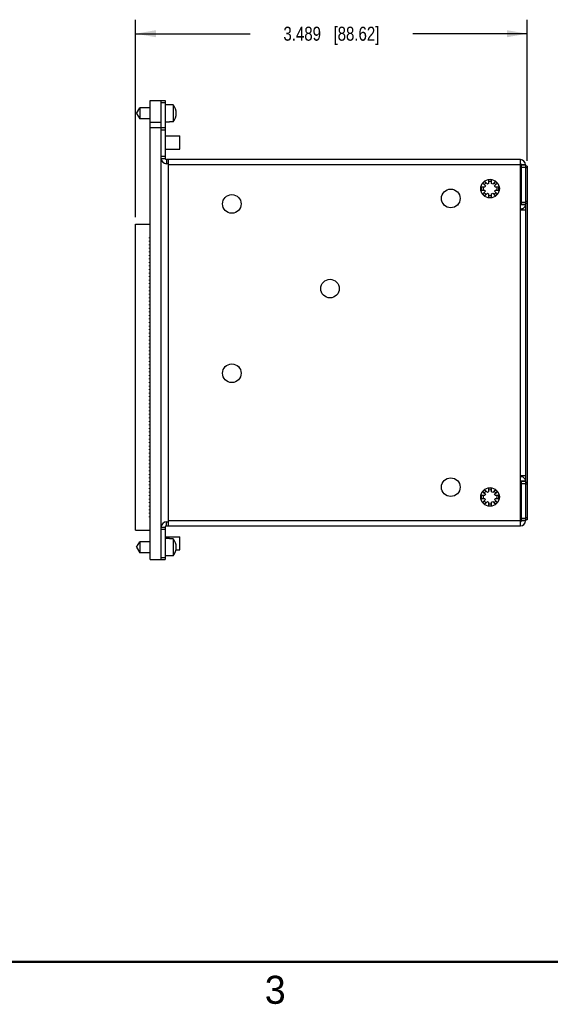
# Model space of a CAD drawing. Header units: inches. Extents: x 0 to 22, y 0 to 17.
# Tile 6 of 14: x 6 to 10.7, y 0.1 to 8.9. Entities that reach past the tile are written whole.
import ezdxf

# ---------------------------------------------------------------- set-up
doc = ezdxf.new("R2010")
doc.units = ezdxf.units.IN
doc.header["$LTSCALE"] = 1.21
doc.header["$MEASUREMENT"] = 0
doc.layers.get('0').update_dxf_attribs({"linetype": 'CONTINUOUS'})
doc.layers.add('DIMENSIONS', color=7, linetype='CONTINUOUS')
doc.styles.get("Standard").update_dxf_attribs({"font": 'txt', "width": 0.8})
doc.styles.add('TEXTSTYLE_2', font='txt')
doc.dimstyles.new('DIMSTYLE_1', dxfattribs={"dimtxt": 0.125, "dimasz": 0.18, "dimexe": 0.18, "dimexo": 0.0625, "dimgap": 0.09, "dimtad": 0, "dimtih": 1, "dimtoh": 1, "dimdec": 3, "dimzin": 4, "dimdsep": 46, "dimtxsty": 'STANDARD', "dimblk": '_FILLED', "dimblk1": '_FILLED', "dimblk2": '_FILLED', "dimcen": 0.09, "dimadec": 0, "dimazin": 0, "dimtp": 0.01, "dimtm": 0.01, "dimtfac": 1, "dimtdec": 3, "dimtofl": 0, "dimtmove": 0, "dimatfit": 3, "dimldrblk": '_FILLED', "dimfxl": 1, "dimtolj": 1, "dimtzin": 4, "dimarcsym": 0})

# ---------------------------------------------------------------- blocks, each defined once
blk = doc.blocks.new('_FILLED')
at = {"color": 0, "linetype": 'BYBLOCK'}
blk.add_solid([(0, 0), (-1, 0.174), (-1, -0.174)], dxfattribs=at)
blk = doc.blocks.new('*D1')
at = {"layer": 'DIMENSIONS', "color": 2, "linetype": 'CONTINUOUS'}
for p, q in [((7.0366, 7.1396), (7.0366, 8.9022)), ((10.5256, 7.6441), (10.5256, 8.9022)), ((7.0366, 8.7772), (8.0561, 8.7772)), ((10.5256, 8.7772), (9.5061, 8.7772))]:
    blk.add_line(p, q, dxfattribs=at)
at = {"layer": 'DIMENSIONS', "color": 2, "linetype": 'CONTINUOUS', "xscale": 0.18, "yscale": 0.18, "zscale": 0.18, "rotation": 180}
blk.add_blockref('_FILLED', (7.0366, 8.7772), dxfattribs=at)
at = {"layer": 'DIMENSIONS', "color": 2, "linetype": 'CONTINUOUS', "xscale": 0.18, "yscale": 0.18, "zscale": 0.18}
blk.add_blockref('_FILLED', (10.5256, 8.7772), dxfattribs=at)
at = {"layer": 'DIMENSIONS', "color": 2, "linetype": 'CONTINUOUS', "insert": (8.7811, 8.8397), "char_height": 0.125, "width": 1.325, "attachment_point": 2, "line_spacing_factor": 0.9}
blk.add_mtext('3.489{\\Ftxt.shx;\\W1.000000;\\H0.125000; }[88.62]', dxfattribs=at)

msp = doc.modelspace()

# ---------------------------------------------------------------- linework, layer by layer
at = {"color": 7, "linetype": 'CONTINUOUS'}
for p, q in [((7.1646, 4.0866), (7.1646, 8.1826)), ((7.1646, 8.1826), (7.2646, 8.1826)), ((7.2646, 4.0866), (7.2646, 8.1826)), ((7.2646, 8.1822), (7.3006, 8.1822)), ((7.3006, 8.1822), (7.3006, 7.6639)), ((7.0447, 8.0663), (7.0731, 8.1155)), ((7.0731, 8.1155), (7.0731, 8.0171)), ((7.1646, 8.1155), (7.0731, 8.1155)), ((7.2646, 8.1622), (7.3006, 8.1622)), ((7.338, 8.1434), (7.3006, 8.1434)), ((7.338, 8.1418), (7.338, 8.1434)), ((7.3714, 8.1418), (7.338, 8.1418)), ((7.3714, 8.1418), (7.3714, 7.9907)), ((7.0447, 8.0663), (7.0731, 8.0171)), ((7.1646, 8.0171), (7.0731, 8.0171)), ((7.1646, 7.9886), (7.2646, 7.9886)), ((7.1646, 7.9416), (7.2646, 7.9416)), ((7.2646, 7.9412), (7.3006, 7.9412)), ((7.2646, 7.9212), (7.3006, 7.9212)), ((7.338, 7.9891), (7.3006, 7.9891)), ((7.338, 7.9891), (7.338, 7.9907)), ((7.3714, 7.9907), (7.338, 7.9907)), ((7.3006, 7.8667), (7.4308, 7.8667)), ((7.4308, 7.7486), (7.4308, 7.8667)), ((7.3006, 7.7486), (7.4308, 7.7486)), ((7.2646, 7.6839), (7.3006, 7.6839)), ((7.2646, 7.6639), (7.3006, 7.6639)), ((7.3106, 7.6539), (7.3106, 7.6179)), ((10.4646, 7.6539), (7.3106, 7.6539)), ((7.3306, 4.3869), (7.3306, 7.6539)), ((10.4646, 4.3869), (10.4646, 7.6539)), ((7.3306, 7.6179), (7.3106, 7.6179)), ((10.4646, 7.6079), (7.3306, 7.6079)), ((10.5106, 7.6079), (10.4746, 7.6079)), ((10.4746, 7.2526), (10.4746, 7.6079)), ((10.4746, 7.6066), (10.5106, 7.6066)), ((10.4746, 7.5866), (10.5106, 7.5866)), ((10.5106, 7.6079), (10.5106, 4.4329)), ((10.5256, 7.5966), (10.5106, 7.5966)), ((10.5256, 7.5816), (10.5106, 7.5816)), ((10.5256, 7.5966), (10.5256, 4.4429)), ((10.1821, 7.4747), (10.1821, 7.4413)), ((10.2071, 7.4747), (10.1821, 7.4747)), ((10.2071, 7.4413), (10.2071, 7.4747)), ((10.1487, 7.4079), (10.1153, 7.4079)), ((10.1153, 7.4079), (10.1153, 7.3829)), ((10.1153, 7.3829), (10.1487, 7.3829)), ((10.1473, 7.4603), (10.1296, 7.4427)), ((10.1296, 7.4427), (10.1533, 7.419)), ((10.171, 7.4367), (10.1473, 7.4603)), ((10.2418, 7.4603), (10.2181, 7.4367)), ((10.2358, 7.419), (10.2595, 7.4427)), ((10.2739, 7.4079), (10.2404, 7.4079)), ((10.2404, 7.3829), (10.2739, 7.3829)), ((10.2595, 7.4427), (10.2418, 7.4603)), ((10.2739, 7.3829), (10.2739, 7.4079)), ((10.1533, 7.3719), (10.1296, 7.3482)), ((10.1296, 7.3482), (10.1473, 7.3305)), ((10.1473, 7.3305), (10.171, 7.3542)), ((10.1821, 7.3496), (10.1821, 7.3161)), ((10.1821, 7.3161), (10.2071, 7.3161)), ((10.2071, 7.3161), (10.2071, 7.3496)), ((10.2181, 7.3542), (10.2418, 7.3305)), ((10.2595, 7.3482), (10.2358, 7.3719)), ((10.2418, 7.3305), (10.2595, 7.3482)), ((10.4646, 7.3626), (10.4746, 7.3626)), ((10.4646, 7.2526), (10.5106, 7.2526)), ((10.4646, 7.2069), (10.5106, 7.2069)), ((10.4646, 7.2059), (10.5106, 7.2059)), ((10.4746, 7.2756), (10.5106, 7.2756)), ((10.4746, 7.2556), (10.5106, 7.2556)), ((10.4746, 7.2069), (10.4746, 7.2059)), ((10.5256, 7.2793), (10.5106, 7.2793)), ((10.5256, 7.2643), (10.5106, 7.2643)), ((7.0366, 4.3496), (7.0366, 7.0771)), ((7.0366, 7.0771), (7.1646, 7.0771)), ((7.1616, 6.9546), (7.1616, 6.9606)), ((7.1616, 6.9606), (7.1646, 6.9606)), ((7.1646, 6.9546), (7.1616, 6.9546)), ((7.1616, 6.9231), (7.1616, 6.9291)), ((7.1616, 6.9291), (7.1646, 6.9291)), ((7.1646, 6.9231), (7.1616, 6.9231)), ((7.1616, 6.8916), (7.1616, 6.8976)), ((7.1616, 6.8976), (7.1646, 6.8976)), ((7.1646, 6.8916), (7.1616, 6.8916)), ((7.1616, 6.8601), (7.1616, 6.8661)), ((7.1616, 6.8661), (7.1646, 6.8661)), ((7.1646, 6.8601), (7.1616, 6.8601)), ((7.1616, 6.8286), (7.1616, 6.8346)), ((7.1616, 6.8346), (7.1646, 6.8346)), ((7.1646, 6.8286), (7.1616, 6.8286)), ((7.1616, 6.7971), (7.1616, 6.8031)), ((7.1616, 6.8031), (7.1646, 6.8031)), ((7.1646, 6.7971), (7.1616, 6.7971)), ((7.1616, 6.7656), (7.1616, 6.7716)), ((7.1616, 6.7716), (7.1646, 6.7716)), ((7.1646, 6.7656), (7.1616, 6.7656)), ((7.1616, 6.7341), (7.1616, 6.7401)), ((7.1616, 6.7401), (7.1646, 6.7401)), ((7.1646, 6.7341), (7.1616, 6.7341)), ((7.1616, 6.7026), (7.1616, 6.7086)), ((7.1616, 6.7086), (7.1646, 6.7086)), ((7.1646, 6.7026), (7.1616, 6.7026)), ((7.1616, 6.6711), (7.1616, 6.6771)), ((7.1616, 6.6771), (7.1646, 6.6771)), ((7.1646, 6.6711), (7.1616, 6.6711)), ((7.1616, 6.6396), (7.1616, 6.6456)), ((7.1616, 6.6456), (7.1646, 6.6456)), ((7.1646, 6.6396), (7.1616, 6.6396)), ((7.1616, 6.6081), (7.1616, 6.6141)), ((7.1616, 6.6141), (7.1646, 6.6141)), ((7.1646, 6.6081), (7.1616, 6.6081)), ((7.1616, 6.5766), (7.1616, 6.5826)), ((7.1616, 6.5826), (7.1646, 6.5826)), ((7.1646, 6.5766), (7.1616, 6.5766)), ((7.1616, 6.5451), (7.1616, 6.5511)), ((7.1616, 6.5511), (7.1646, 6.5511)), ((7.1646, 6.5451), (7.1616, 6.5451)), ((7.1616, 6.5136), (7.1616, 6.5196)), ((7.1616, 6.5196), (7.1646, 6.5196)), ((7.1646, 6.5136), (7.1616, 6.5136)), ((7.1616, 6.4821), (7.1616, 6.4881)), ((7.1616, 6.4881), (7.1646, 6.4881)), ((7.1646, 6.4821), (7.1616, 6.4821)), ((7.1616, 6.4506), (7.1616, 6.4566)), ((7.1616, 6.4566), (7.1646, 6.4566)), ((7.1646, 6.4506), (7.1616, 6.4506)), ((7.1616, 6.4191), (7.1616, 6.4251)), ((7.1616, 6.4251), (7.1646, 6.4251)), ((7.1646, 6.4191), (7.1616, 6.4191)), ((7.1616, 6.3876), (7.1616, 6.3936)), ((7.1616, 6.3936), (7.1646, 6.3936)), ((7.1646, 6.3876), (7.1616, 6.3876)), ((7.1616, 6.3561), (7.1616, 6.3621)), ((7.1616, 6.3621), (7.1646, 6.3621)), ((7.1646, 6.3561), (7.1616, 6.3561)), ((7.1616, 6.3246), (7.1616, 6.3306)), ((7.1616, 6.3306), (7.1646, 6.3306)), ((7.1646, 6.3246), (7.1616, 6.3246)), ((7.1616, 6.2931), (7.1616, 6.2991)), ((7.1616, 6.2991), (7.1646, 6.2991)), ((7.1646, 6.2931), (7.1616, 6.2931)), ((7.1616, 6.2616), (7.1616, 6.2676)), ((7.1616, 6.2676), (7.1646, 6.2676)), ((7.1646, 6.2616), (7.1616, 6.2616)), ((7.1616, 6.2301), (7.1616, 6.2361)), ((7.1616, 6.2361), (7.1646, 6.2361)), ((7.1646, 6.2301), (7.1616, 6.2301)), ((7.1616, 6.1986), (7.1616, 6.2046)), ((7.1616, 6.2046), (7.1646, 6.2046)), ((7.1646, 6.1986), (7.1616, 6.1986)), ((7.1616, 6.1671), (7.1616, 6.1731)), ((7.1616, 6.1731), (7.1646, 6.1731)), ((7.1646, 6.1671), (7.1616, 6.1671)), ((7.1616, 6.1356), (7.1616, 6.1416)), ((7.1616, 6.1416), (7.1646, 6.1416)), ((7.1646, 6.1356), (7.1616, 6.1356)), ((7.1616, 6.1041), (7.1616, 6.1101)), ((7.1616, 6.1101), (7.1646, 6.1101)), ((7.1646, 6.1041), (7.1616, 6.1041)), ((7.1616, 6.0726), (7.1616, 6.0786)), ((7.1616, 6.0786), (7.1646, 6.0786)), ((7.1646, 6.0726), (7.1616, 6.0726)), ((7.1616, 6.0411), (7.1616, 6.0471)), ((7.1616, 6.0471), (7.1646, 6.0471)), ((7.1646, 6.0411), (7.1616, 6.0411)), ((7.1616, 6.0096), (7.1616, 6.0156)), ((7.1616, 6.0156), (7.1646, 6.0156)), ((7.1646, 6.0096), (7.1616, 6.0096)), ((7.1616, 5.9781), (7.1616, 5.9841)), ((7.1616, 5.9841), (7.1646, 5.9841)), ((7.1646, 5.9781), (7.1616, 5.9781)), ((7.1616, 5.9466), (7.1616, 5.9526)), ((7.1616, 5.9526), (7.1646, 5.9526)), ((7.1646, 5.9466), (7.1616, 5.9466)), ((7.1616, 5.9151), (7.1616, 5.9211)), ((7.1616, 5.9211), (7.1646, 5.9211)), ((7.1646, 5.9151), (7.1616, 5.9151)), ((7.1616, 5.8836), (7.1616, 5.8896)), ((7.1616, 5.8896), (7.1646, 5.8896)), ((7.1646, 5.8836), (7.1616, 5.8836)), ((7.1616, 5.8521), (7.1616, 5.8581)), ((7.1616, 5.8581), (7.1646, 5.8581)), ((7.1646, 5.8521), (7.1616, 5.8521)), ((7.1616, 5.8206), (7.1616, 5.8266)), ((7.1616, 5.8266), (7.1646, 5.8266)), ((7.1646, 5.8206), (7.1616, 5.8206)), ((7.1616, 5.7891), (7.1616, 5.7951)), ((7.1616, 5.7951), (7.1646, 5.7951)), ((7.1646, 5.7891), (7.1616, 5.7891)), ((7.1616, 5.7576), (7.1616, 5.7636)), ((7.1616, 5.7636), (7.1646, 5.7636)), ((7.1646, 5.7576), (7.1616, 5.7576)), ((7.1616, 5.7261), (7.1616, 5.7321)), ((7.1616, 5.7321), (7.1646, 5.7321)), ((7.1646, 5.7261), (7.1616, 5.7261)), ((7.1616, 5.6946), (7.1616, 5.7006)), ((7.1616, 5.7006), (7.1646, 5.7006)), ((7.1646, 5.6946), (7.1616, 5.6946)), ((7.1616, 5.6631), (7.1616, 5.6691)), ((7.1616, 5.6691), (7.1646, 5.6691)), ((7.1646, 5.6631), (7.1616, 5.6631)), ((7.1616, 5.6316), (7.1616, 5.6376)), ((7.1616, 5.6376), (7.1646, 5.6376)), ((7.1646, 5.6316), (7.1616, 5.6316)), ((7.1616, 5.6001), (7.1616, 5.6061)), ((7.1616, 5.6061), (7.1646, 5.6061)), ((7.1646, 5.6001), (7.1616, 5.6001)), ((7.1616, 5.5686), (7.1616, 5.5746)), ((7.1616, 5.5746), (7.1646, 5.5746)), ((7.1646, 5.5686), (7.1616, 5.5686)), ((7.1616, 5.5371), (7.1616, 5.5431)), ((7.1616, 5.5431), (7.1646, 5.5431)), ((7.1646, 5.5371), (7.1616, 5.5371)), ((7.1616, 5.5056), (7.1616, 5.5116)), ((7.1616, 5.5116), (7.1646, 5.5116)), ((7.1646, 5.5056), (7.1616, 5.5056)), ((7.1616, 5.4741), (7.1616, 5.4801)), ((7.1616, 5.4801), (7.1646, 5.4801)), ((7.1646, 5.4741), (7.1616, 5.4741)), ((7.1616, 5.4426), (7.1616, 5.4486)), ((7.1616, 5.4486), (7.1646, 5.4486)), ((7.1646, 5.4426), (7.1616, 5.4426)), ((7.1616, 5.4111), (7.1616, 5.4171)), ((7.1616, 5.4171), (7.1646, 5.4171)), ((7.1646, 5.4111), (7.1616, 5.4111)), ((7.1616, 5.3796), (7.1616, 5.3856)), ((7.1616, 5.3856), (7.1646, 5.3856)), ((7.1646, 5.3796), (7.1616, 5.3796)), ((7.1616, 5.3481), (7.1616, 5.3541)), ((7.1616, 5.3541), (7.1646, 5.3541)), ((7.1646, 5.3481), (7.1616, 5.3481)), ((7.1616, 5.3166), (7.1616, 5.3226)), ((7.1616, 5.3226), (7.1646, 5.3226)), ((7.1646, 5.3166), (7.1616, 5.3166)), ((7.1616, 5.2851), (7.1616, 5.2911)), ((7.1616, 5.2911), (7.1646, 5.2911)), ((7.1646, 5.2851), (7.1616, 5.2851)), ((7.1616, 5.2536), (7.1616, 5.2596)), ((7.1616, 5.2596), (7.1646, 5.2596)), ((7.1646, 5.2536), (7.1616, 5.2536)), ((7.1616, 5.2221), (7.1616, 5.2281)), ((7.1616, 5.2281), (7.1646, 5.2281)), ((7.1646, 5.2221), (7.1616, 5.2221)), ((7.1616, 5.1906), (7.1616, 5.1966)), ((7.1616, 5.1966), (7.1646, 5.1966)), ((7.1646, 5.1906), (7.1616, 5.1906)), ((7.1616, 5.1591), (7.1616, 5.1651)), ((7.1616, 5.1651), (7.1646, 5.1651)), ((7.1646, 5.1591), (7.1616, 5.1591)), ((7.1616, 5.1276), (7.1616, 5.1336)), ((7.1616, 5.1336), (7.1646, 5.1336)), ((7.1646, 5.1276), (7.1616, 5.1276)), ((7.1616, 5.0961), (7.1616, 5.1021)), ((7.1616, 5.1021), (7.1646, 5.1021)), ((7.1646, 5.0961), (7.1616, 5.0961)), ((7.1616, 5.0646), (7.1616, 5.0706)), ((7.1616, 5.0706), (7.1646, 5.0706)), ((7.1646, 5.0646), (7.1616, 5.0646)), ((7.1616, 5.0331), (7.1616, 5.0391)), ((7.1616, 5.0391), (7.1646, 5.0391)), ((7.1646, 5.0331), (7.1616, 5.0331)), ((7.1616, 5.0016), (7.1616, 5.0076)), ((7.1616, 5.0076), (7.1646, 5.0076)), ((7.1646, 5.0016), (7.1616, 5.0016)), ((7.1616, 4.9701), (7.1616, 4.9761)), ((7.1616, 4.9761), (7.1646, 4.9761)), ((7.1646, 4.9701), (7.1616, 4.9701)), ((7.1616, 4.9386), (7.1616, 4.9446)), ((7.1616, 4.9446), (7.1646, 4.9446)), ((7.1646, 4.9386), (7.1616, 4.9386)), ((7.1616, 4.9071), (7.1616, 4.9131)), ((7.1616, 4.9131), (7.1646, 4.9131)), ((7.1646, 4.9071), (7.1616, 4.9071)), ((7.1616, 4.8756), (7.1616, 4.8816)), ((7.1616, 4.8816), (7.1646, 4.8816)), ((7.1646, 4.8756), (7.1616, 4.8756)), ((7.1616, 4.8441), (7.1616, 4.8501)), ((7.1616, 4.8501), (7.1646, 4.8501)), ((7.1646, 4.8441), (7.1616, 4.8441)), ((10.5106, 4.8349), (10.4646, 4.8349)), ((10.5106, 4.8339), (10.4646, 4.8339)), ((10.4746, 4.8349), (10.4746, 4.8339)), ((7.1616, 4.8126), (7.1616, 4.8186)), ((7.1616, 4.8186), (7.1646, 4.8186)), ((7.1646, 4.8126), (7.1616, 4.8126)), ((7.1616, 4.7811), (7.1616, 4.7871)), ((7.1616, 4.7871), (7.1646, 4.7871)), ((7.1646, 4.7811), (7.1616, 4.7811)), ((7.1616, 4.7496), (7.1616, 4.7556)), ((7.1616, 4.7556), (7.1646, 4.7556)), ((7.1646, 4.7496), (7.1616, 4.7496)), ((10.4646, 4.7882), (10.5106, 4.7882)), ((10.4746, 4.4329), (10.4746, 4.7882)), ((10.4746, 4.7852), (10.5106, 4.7852)), ((10.4746, 4.7652), (10.5106, 4.7652)), ((10.5256, 4.7752), (10.5106, 4.7752)), ((10.5256, 4.7602), (10.5106, 4.7602)), ((7.1616, 4.7181), (7.1616, 4.7241)), ((7.1616, 4.7241), (7.1646, 4.7241)), ((7.1646, 4.7181), (7.1616, 4.7181)), ((7.1616, 4.6866), (7.1616, 4.6926)), ((7.1616, 4.6926), (7.1646, 4.6926)), ((7.1646, 4.6866), (7.1616, 4.6866)), ((7.1616, 4.6551), (7.1616, 4.6611)), ((7.1616, 4.6611), (7.1646, 4.6611)), ((7.1646, 4.6551), (7.1616, 4.6551)), ((10.1487, 4.6579), (10.1153, 4.6579)), ((10.1153, 4.6579), (10.1153, 4.6329)), ((10.1473, 4.7103), (10.1296, 4.6927)), ((10.1296, 4.6927), (10.1533, 4.669)), ((10.171, 4.6867), (10.1473, 4.7103)), ((10.2071, 4.7247), (10.1821, 4.7247)), ((10.1821, 4.7247), (10.1821, 4.6913)), ((10.2071, 4.6913), (10.2071, 4.7247)), ((10.2418, 4.7103), (10.2181, 4.6867)), ((10.2358, 4.669), (10.2595, 4.6927)), ((10.2739, 4.6579), (10.2404, 4.6579)), ((10.2595, 4.6927), (10.2418, 4.7103)), ((10.2739, 4.6329), (10.2739, 4.6579)), ((10.4646, 4.6782), (10.4746, 4.6782)), ((7.1616, 4.6236), (7.1616, 4.6296)), ((7.1616, 4.6296), (7.1646, 4.6296)), ((7.1646, 4.6236), (7.1616, 4.6236)), ((7.1616, 4.5921), (7.1616, 4.5981)), ((7.1616, 4.5981), (7.1646, 4.5981)), ((7.1646, 4.5921), (7.1616, 4.5921)), ((7.1616, 4.5606), (7.1616, 4.5666)), ((7.1616, 4.5666), (7.1646, 4.5666)), ((10.1153, 4.6329), (10.1487, 4.6329)), ((10.1533, 4.6219), (10.1296, 4.5982)), ((10.1296, 4.5982), (10.1473, 4.5805)), ((10.1473, 4.5805), (10.171, 4.6042)), ((10.1821, 4.5996), (10.1821, 4.5661)), ((10.2071, 4.5661), (10.2071, 4.5996)), ((10.2181, 4.6042), (10.2418, 4.5805)), ((10.2595, 4.5982), (10.2358, 4.6219)), ((10.2404, 4.6329), (10.2739, 4.6329)), ((10.2418, 4.5805), (10.2595, 4.5982)), ((7.1646, 4.5606), (7.1616, 4.5606)), ((7.1616, 4.5291), (7.1616, 4.5351)), ((7.1616, 4.5351), (7.1646, 4.5351)), ((7.1646, 4.5291), (7.1616, 4.5291)), ((7.1616, 4.4976), (7.1616, 4.5036)), ((7.1616, 4.5036), (7.1646, 4.5036)), ((7.1646, 4.4976), (7.1616, 4.4976)), ((10.1821, 4.5661), (10.2071, 4.5661)), ((7.1616, 4.4661), (7.1616, 4.4721)), ((7.1616, 4.4721), (7.1646, 4.4721)), ((7.1646, 4.4661), (7.1616, 4.4661)), ((7.3106, 4.4229), (7.3306, 4.4229)), ((7.3106, 4.3869), (7.3106, 4.4229)), ((10.4646, 4.4329), (7.3306, 4.4329)), ((10.5106, 4.4542), (10.4746, 4.4542)), ((10.5106, 4.4342), (10.4746, 4.4342)), ((10.5106, 4.4329), (10.4746, 4.4329)), ((10.5256, 4.4579), (10.5106, 4.4579)), ((10.5256, 4.4429), (10.5106, 4.4429)), ((7.0366, 4.3496), (7.1646, 4.3496)), ((7.2646, 4.3769), (7.3006, 4.3769)), ((7.2646, 4.3569), (7.3006, 4.3569)), ((7.3006, 4.3769), (7.3006, 4.0866)), ((7.3106, 4.3869), (10.4646, 4.3869)), ((7.0447, 4.1973), (7.0731, 4.2465)), ((7.1646, 4.2465), (7.0731, 4.2465)), ((7.0731, 4.2465), (7.0731, 4.1481)), ((7.3006, 4.2907), (7.4308, 4.2907)), ((7.338, 4.2744), (7.3006, 4.2744)), ((7.338, 4.2728), (7.338, 4.2744)), ((7.3714, 4.2728), (7.338, 4.2728)), ((7.3714, 4.2728), (7.3714, 4.1217)), ((7.4308, 4.1726), (7.4308, 4.2907)), ((7.0447, 4.1973), (7.0731, 4.1481)), ((7.1646, 4.1481), (7.0731, 4.1481)), ((7.3954, 4.1726), (7.4308, 4.1726)), ((7.1646, 4.0866), (7.3006, 4.0866)), ((7.2646, 4.1066), (7.3006, 4.1066)), ((7.338, 4.1201), (7.3006, 4.1201)), ((7.3714, 4.1217), (7.338, 4.1217)), ((7.338, 4.1201), (7.338, 4.1217))]:
    msp.add_line(p, q, dxfattribs=at)
at = {"color": 7, "linetype": 'CONTINUOUS', "const_width": 0.02}
msp.add_lwpolyline([(0.5, 0.5), (21.5, 0.5)], dxfattribs=at)
at = {"color": 7, "linetype": 'CONTINUOUS'}
for centre in [(10.1946, 7.3954), (9.8446, 7.3079), (7.8936, 7.2589), (8.7686, 6.5039), (7.8936, 5.7489), (9.8446, 4.7329), (10.1946, 4.6454)]:
    msp.add_circle(centre, 0.083, dxfattribs=at)
for centre, radius, start, end in [((7.2772, 8.0663), 0.1208, 321.28843, 38.71157), ((7.3106, 7.6639), 0.046, 180, 270), ((7.3106, 7.6639), 0.01, 180, 270), ((10.4646, 7.6079), 0.046, 0, 90), ((10.4646, 7.6079), 0.01, 0, 90), ((10.1946, 7.3954), 0.0625, 168.46304, 191.53696), ((10.1946, 7.3954), 0.0625, 123.46304, 146.53696), ((10.1946, 7.3954), 0.0475, 150.25752, 164.74248), ((10.1946, 7.3954), 0.0475, 195.25752, 209.74248), ((10.1946, 7.3954), 0.0475, 105.25752, 119.74248), ((10.1946, 7.3954), 0.0625, 78.46304, 101.53696), ((10.1946, 7.3954), 0.0475, 60.25752, 74.74248), ((10.1946, 7.3954), 0.0625, 33.46304, 56.53696), ((10.1946, 7.3954), 0.0475, 15.25752, 29.74248), ((10.1946, 7.3954), 0.0475, 330.25752, 344.74248), ((10.1946, 7.3954), 0.0625, 348.46304, 11.53696), ((10.1946, 7.3954), 0.0625, 213.46304, 236.53696), ((10.1946, 7.3954), 0.0475, 240.25752, 254.74248), ((10.1946, 7.3954), 0.0625, 258.46304, 281.53696), ((10.1946, 7.3954), 0.0475, 285.25752, 299.74248), ((10.1946, 7.3954), 0.0625, 303.46304, 326.53696), ((10.4746, 7.2526), 0.036, 253.86946, 360), ((10.4746, 4.7882), 0.036, 0, 106.13068), ((10.1946, 4.6454), 0.0625, 168.46304, 191.53696), ((10.1946, 4.6454), 0.0625, 123.46304, 146.53696), ((10.1946, 4.6454), 0.0475, 150.25752, 164.74248), ((10.1946, 4.6454), 0.0475, 105.25752, 119.74248), ((10.1946, 4.6454), 0.0625, 78.46304, 101.53696), ((10.1946, 4.6454), 0.0475, 60.25752, 74.74248), ((10.1946, 4.6454), 0.0625, 33.46304, 56.53696), ((10.1946, 4.6454), 0.0475, 15.25752, 29.74248), ((10.1946, 4.6454), 0.0625, 348.46304, 11.53696), ((10.1946, 4.6454), 0.0625, 213.46304, 236.53696), ((10.1946, 4.6454), 0.0475, 195.25752, 209.74248), ((10.1946, 4.6454), 0.0475, 240.25752, 254.74248), ((10.1946, 4.6454), 0.0625, 258.46304, 281.53696), ((10.1946, 4.6454), 0.0475, 285.25752, 299.74248), ((10.1946, 4.6454), 0.0625, 303.46304, 326.53696), ((10.1946, 4.6454), 0.0475, 330.25752, 344.74248), ((7.3106, 4.3769), 0.046, 90, 180), ((10.4646, 4.4329), 0.046, 270, 360), ((10.4646, 4.4329), 0.01, 270, 360), ((7.3106, 4.3769), 0.01, 90, 180), ((7.2772, 4.1973), 0.1208, 321.28843, 38.71157)]:
    msp.add_arc(centre, radius, start, end, dxfattribs=at)

# ---------------------------------------------------------------- texts
at = {"color": 2, "linetype": 'CONTINUOUS', "insert": (8.1875, 0.375), "char_height": 0.25, "width": 0.25, "attachment_point": 1, "line_spacing_factor": 0.9, "style": 'TEXTSTYLE_2'}
msp.add_mtext('3', dxfattribs=at)

# ---------------------------------------------------------------- dimensions: what is measured, and where the dimension line sits
at = {"layer": 'DIMENSIONS', "color": 2, "linetype": 'CONTINUOUS'}
dim = msp.add_linear_dim(base=(7.0366, 8.7772), p1=(10.5256, 7.6441), p2=(7.0366, 7.1396), angle=180, dimstyle='DIMSTYLE_1', dxfattribs=at)
dim.commit()
dim.dimension.update_dxf_attribs({"geometry": '*D1', "text_midpoint": (8.6311, 8.7772), "dimtype": 160})

doc.saveas('drawing.dxf')
